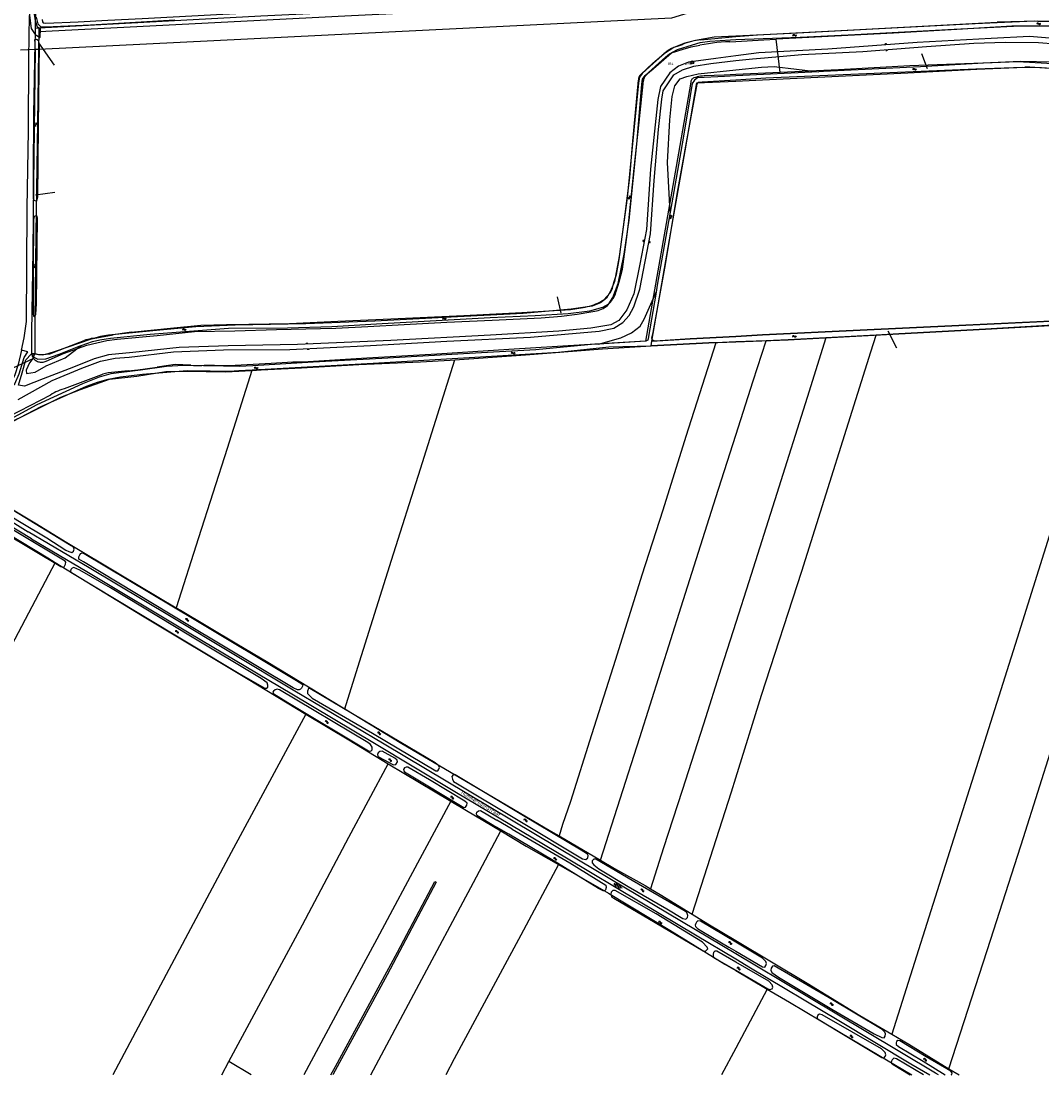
# Model space of a CAD drawing. Header units: metres. Extents: x 51973 to 58000, y 375000 to 380663.
# Tile 10 of 56: x 55506 to 56212, y 375000 to 375728. Entities that reach past the tile are written whole.
import ezdxf
from ezdxf.enums import TextEntityAlignment as Align

# ---------------------------------------------------------------- set-up
doc = ezdxf.new("R2010")
doc.units = ezdxf.units.M
doc.header["$LTSCALE"] = 0.1
doc.layers.get('0').update_dxf_attribs({"linetype": 'CONTINUOUS'})
doc.layers.add('B-WA-OG-TOPOGRAFIE-G', color=253, linetype='CONTINUOUS')
doc.styles.add('ISOCP', font='ISOCP.shx', dxfattribs={"height": 1.8})

# ---------------------------------------------------------------- blocks, each defined once
blk = doc.blocks.new('M01')
at = {"color": 0}
for radius in [1.05, 0.625]:
    blk.add_circle((0, 0), radius, dxfattribs=at)
blk = doc.blocks.new('BIJPIJL')
at = {"color": 0}
blk.add_line((0, 0), (1, 0), dxfattribs=at)
blk = doc.blocks.new('S016')
at = {"color": 0, "linetype": 'Continuous'}
for points in [[(0.01, -0.38), (2.65, 1.15)], [(2.65, -1.15), (0.01, 0.38)], [(5.07, -1.15), (1.09, 1.15)], [(1.09, -1.15), (5.07, 1.15)], [(6.16, -0.38), (3.51, 1.15)], [(3.51, -1.15), (6.16, 0.37)]]:
    blk.add_lwpolyline(points, dxfattribs=at)
blk = doc.blocks.new('S05')
at = {"color": 0}
for p, q in [((0.08, 0.3), (0.38, 0.59)), ((0.11, -0.19), (0.41, 0.09)), ((0.38, 0.59), (0.68, 0.71)), ((0.41, 0.09), (0.71, 0.21)), ((0.68, 0.71), (1.01, 0.62)), ((0.71, 0.21), (1.02, 0.12)), ((1.01, 0.62), (1.33, 0.37)), ((1.02, 0.12), (1.36, -0.12)), ((1.33, 0.37), (1.66, 0.13)), ((1.66, 0.13), (1.97, 0.04)), ((1.97, 0.04), (2.28, 0.16)), ((2.28, 0.16), (2.58, 0.44)), ((1.36, -0.12), (1.68, -0.37)), ((1.68, -0.37), (2, -0.46)), ((2, -0.46), (2.31, -0.33)), ((2.31, -0.33), (2.61, -0.05))]:
    blk.add_line(p, q, dxfattribs=at)
blk = doc.blocks.new('S04')
at = {"color": 0}
for p, q in [((0, 0.5), (0.5, 0.5)), ((0, 0.25), (1, 0.25)), ((0, 0), (0.5, 0)), ((0, -0.25), (1, -0.25)), ((0, -0.5), (0.5, -0.5))]:
    blk.add_line(p, q, dxfattribs=at)

msp = doc.modelspace()

# ---------------------------------------------------------------- linework, layer by layer
at = {"layer": 'B-WA-OG-TOPOGRAFIE-G'}
for points in [[(55511.811, 375802.742), (55512.321, 375796.969), (55512.418, 375795.87), (55512.178, 375766.054), (55511.697, 375732.37), (55512.979, 375723.459), (55515.732, 375719.23), (55519.156, 375717.198), (55519.264, 375723.282), (55517.306, 375724.283), (55515.824, 375728.652), (55515.146, 375733.343), (55514.99, 375771.81), (55514.879, 375801.056), (55514.34, 375804.713), (55513.5, 375807.273)], [(55518.362, 375721.331), (55729.684, 375732.032), (55842.789, 375737.682), (55942.731, 375742.484), (55950.361, 375743.014), (55957.929, 375744.332), (55965.327, 375746.299), (56000, 375757.034)], [(55518.4, 375723.8), (55671.65, 375732.04), (55763.46, 375736.52), (55933.24, 375745.02), (55946.6, 375746.1), (55956.77, 375747.93), (55966.2, 375750.36), (55982.13, 375754.92), (56000, 375760.406)], [(56000, 375744.344), (55955.6, 375730.6), (55518.17, 375708.93)], [(55515.83, 375723.66), (55516, 375736.8)], [(55520.359, 375729.553), (55520.656, 375728.03), (55521.171, 375727.194), (55523.081, 375727.103), (55545.361, 375727.974), (55565.785, 375729.105), (55589.639, 375730.283), (55645.354, 375733.192), (55681.69, 375735.196), (55738.531, 375737.893), (55749.261, 375738.245), (55751.328, 375739.225), (55751.216, 375740.981)], [(55506.276, 375500.923), (55508.129, 375509.52), (55509.581, 375520.912), (55509.858, 375558.785), (55510.211, 375599.181), (55510.944, 375652.755), (55511.343, 375702.95), (55511.697, 375732.37)], [(55516.206, 375731.267), (55517.426, 375726.593), (55519.608, 375724.456), (55522.751, 375724.515), (55553.927, 375725.982), (55612.282, 375729.464)], [(56235.623, 375724.953), (56239.498, 375725.036), (56241.743, 375725.643), (56241.485, 375727.098), (56238.947, 375727.666), (56206.383, 375728.446), (56165.621, 375726.608), (56107.826, 375723.635), (56038.3, 375720.007), (56000, 375718.082)], [(56000, 375717.787), (56014.96, 375718.911), (56076.978, 375722.18), (56128.898, 375724.876), (56180.808, 375727.81)], [(56208.77, 375728.355), (56199.448, 375728.248), (56190.127, 375728.067), (56180.808, 375727.81)], [(56208.77, 375728.355), (56248.609, 375728.284)], [(55515.63, 375708.8), (55515.83, 375723.66)], [(55515.83, 375723.66), (55518.4, 375723.8)], [(55518.17, 375708.93), (55518.362, 375721.331)], [(55518.362, 375721.331), (55518.4, 375723.8)], [(56000, 375715.644), (56018.849, 375716.43), (56044.594, 375717.386), (56082.399, 375719.154), (56150.905, 375722.854), (56196.706, 375725.2), (56235.623, 375724.953)], [(56179.658, 375724.305), (56152.815, 375722.738), (56108.992, 375720.05), (56068.594, 375717.992), (56027.978, 375715.966)], [(56198.442, 375725.032), (56194.682, 375725.003), (56190.922, 375724.915), (56187.164, 375724.77), (56183.409, 375724.567), (56179.658, 375724.305)], [(56248.924, 375724.993), (56229.532, 375724.884), (56198.442, 375725.032)], [(55515.54, 375713.164), (55515.503, 375715.435), (55516.632, 375716.081), (55517.775, 375715.225), (55518.348, 375712.631), (55517.601, 375656.049), (55517.288, 375606.824), (55516.511, 375604.08), (55515.691, 375604.125), (55514.912, 375604.565), (55514.502, 375605.667), (55514.578, 375622.9), (55514.756, 375664.152), (55515.54, 375713.164)], [(56000, 375718.082), (55985.09, 375717.332), (55972.128, 375715.129), (55964.698, 375713.19), (55957.297, 375710.204), (55950.74, 375706.163), (55943.123, 375699.443), (55935.254, 375692.215), (55933.548, 375689.642), (55932.824, 375685.899), (55924.884, 375606.34), (55919.488, 375565.685), (55916.139, 375548.557), (55913.412, 375541.859), (55910.648, 375536.892), (55906.511, 375533.753), (55900.65, 375531.403), (55886.286, 375529.275), (55852.946, 375526.433), (55798.692, 375523.66), (55750.438, 375521.122), (55702.804, 375519.178), (55653.972, 375518.222), (55626.755, 375517.121), (55596.908, 375514.302), (55566.396, 375511.318), (55560.786, 375510.384)], [(55954.186, 375705.813), (55959.641, 375708.737), (55970.058, 375712.147), (55975.509, 375713.761), (55982.058, 375714.584), (55996.271, 375715.488), (56000, 375715.644)], [(55975.81, 375715.599), (55974.174, 375715.398), (55972.547, 375715.135), (55970.931, 375714.81), (55969.329, 375714.425), (55967.742, 375713.98), (55966.174, 375713.474), (55964.625, 375712.91), (55963.099, 375712.288)], [(55995.999, 375714.246), (55992.999, 375714.119), (55990.002, 375713.915), (55987.012, 375713.635), (55984.03, 375713.28), (55981.058, 375712.848), (55978.098, 375712.341), (55975.152, 375711.759)], [(55975.81, 375715.599), (55995.139, 375717.422), (56000, 375717.787)], [(55995.999, 375714.246), (56000, 375714.467)], [(56291.17, 375713.268), (56236.084, 375714.955), (56203.086, 375717.88), (56176.684, 375716.504), (56125.432, 375713.715), (56063.739, 375709.154), (56016.068, 375706.476), (56000, 375704.445)], [(56000, 375714.467), (56019.401, 375715.538), (56027.978, 375715.966)], [(56000, 375701.138), (56011.491, 375702.442), (56019.917, 375703.079), (56045.749, 375705.402), (56087.893, 375707.533), (56131.883, 375711.011), (56164.567, 375713.193), (56186.262, 375713.902), (56209.298, 375713.679)], [(56030.674, 375692.945), (56027.978, 375715.966)], [(56209.298, 375713.679), (56244.498, 375710.985), (56291.231, 375709.61)], [(55515.63, 375708.8), (55505.473, 375708.353)], [(55513.294, 375498.413), (55513.297, 375513.53), (55514.191, 375569.656), (55514.676, 375616.475), (55515.927, 375708.815)], [(55520.737, 375497.517), (55516.989, 375498.029), (55515.514, 375498.368), (55514.442, 375497.175), (55514.798, 375496.055), (55517.438, 375494.869), (55523.085, 375495.057), (55532.143, 375498.347), (55545.992, 375503.714), (55547.398, 375504.205), (55555.27, 375506.952), (55560.268, 375508.125), (55567.63, 375509.243), (55595.067, 375512.08), (55649.391, 375516.308), (55689.986, 375516.405), (55720.684, 375517.25), (55755.586, 375519.423), (55784.465, 375520.972), (55830.265, 375523.604), (55861.258, 375524.912), (55884.097, 375526.288), (55898.999, 375528.194), (55908.206, 375530.663), (55912.364, 375533.072), (55914.96, 375537.438), (55918.637, 375547.175), (55922.815, 375567.289), (55926.23, 375590.835), (55931.604, 375643.351), (55934.988, 375684.855), (55935.509, 375688.278), (55937.347, 375690.963), (55951.484, 375703.607), (55954.186, 375705.813)], [(55515.52, 375498.745), (55515.657, 375521.853), (55516.275, 375581.419), (55517.158, 375643.022), (55517.859, 375690.328), (55518.17, 375708.93)], [(55515.927, 375708.815), (55515.63, 375708.8)], [(55518.17, 375708.93), (55515.927, 375708.815)], [(55934.27, 375691.58), (55942.605, 375699.457), (55950.297, 375705.757)], [(55938.101, 375691.157), (55941.298, 375694.159), (55955.623, 375706.473), (55963.608, 375708.977), (55969.242, 375710.778), (55975.152, 375711.759)], [(55958.988, 375711.031), (55957.799, 375710.561), (55956.634, 375710.034), (55955.496, 375709.452), (55954.387, 375708.815), (55953.31, 375708.126), (55952.268, 375707.385), (55951.263, 375706.595), (55950.297, 375705.757)], [(55958.988, 375711.031), (55963.099, 375712.288)], [(56000, 375704.445), (55986.273, 375702.71), (55967.413, 375699.991), (55960.463, 375697.231), (55954.309, 375692.817), (55947.992, 375683.337), (55946.035, 375674.174), (55941.11, 375626.184), (55938.204, 375584.343), (55933.592, 375560.481), (55929.466, 375539.923), (55924.606, 375528.842), (55919.269, 375521.555), (55913.577, 375518.54), (55899.695, 375516.114), (55877.713, 375514.119), (55830.413, 375511.425), (55761.525, 375507.764), (55697.038, 375504.813), (55649.061, 375503.953), (55615.182, 375502.876), (55583.046, 375499.341), (55566.277, 375497.877), (55556.483, 375495.102), (55542.06, 375489.248), (55521.11, 375481.167), (55508.348, 375476.02), (55504.101, 375476.794), (55506.612, 375485.36)], [(55963.28, 375694.801), (55970.971, 375697.243), (55982.872, 375699.194), (56000, 375701.138)], [(56280.243, 375695.351), (56256.101, 375696.195), (56231.211, 375698.318), (56195.099, 375700.33), (56171.269, 375699.387), (56127.713, 375696.876), (56060.656, 375693.577), (56057.441, 375693.422), (56000, 375690.656)], [(56218.99, 375700.117), (56197.176, 375700.564), (56170.91, 375699.381), (56120.264, 375697.457), (56071.077, 375694.884), (56030.674, 375692.945)], [(55503.807, 375466.912), (55527.4, 375480.033), (55547.79, 375488.496), (55560.874, 375493.486), (55570.969, 375495.424), (55580.691, 375496.27), (55611.295, 375499.91), (55645.852, 375501.276), (55691.762, 375501.551), (55747.385, 375504.257), (55800.279, 375507.326), (55858.115, 375509.89), (55905.668, 375514.118), (55915.64, 375516.253), (55921.888, 375520.094), (55926.4, 375524.885), (55929.537, 375531.015), (55933.747, 375543.148), (55940.993, 375581.449), (55943.702, 375618.29), (55946.683, 375653.551), (55948.939, 375674.441), (55949.833, 375680.245), (55952.5, 375684.471), (55957.153, 375691.286), (55963.28, 375694.801)], [(56000, 375690.656), (55992.183, 375690.28), (55973.56, 375689.286), (55971.502, 375687.735), (55969.96, 375685.286), (55968.486, 375676.87), (55963.692, 375647.613), (55956.487, 375606.781), (55954.649, 375596.386), (55945.735, 375545.969), (55944.923, 375541.143), (55939.511, 375508.971), (55939.23, 375507.972), (55937.921, 375507.307), (55905.097, 375505.255), (55902.571, 375505.097), (55861.789, 375501.136), (55815.996, 375498.74), (55755.215, 375495.295), (55707.848, 375492.63), (55666.21, 375490.233), (55656.672, 375489.691), (55645.785, 375489.957), (55618.123, 375490.476), (55606.426, 375489.787), (55588.468, 375487.106), (55567.876, 375484.569), (55559.789, 375482.234)], [(55934.27, 375691.58), (55933.834, 375691.138), (55933.458, 375690.644), (55933.149, 375690.106), (55932.912, 375689.532), (55932.749, 375688.933), (55932.665, 375688.318), (55932.661, 375687.697)], [(55938.101, 375691.157), (55937.659, 375690.739), (55937.264, 375690.277), (55936.92, 375689.775), (55936.631, 375689.24), (55936.401, 375688.678), (55936.231, 375688.094), (55936.124, 375687.495)], [(55954.649, 375596.386), (55952.915, 375630.706), (55954.458, 375660.204), (55956.144, 375676.438), (55957.872, 375683.805), (55961.644, 375688.672), (55966.182, 375690.115), (55973.983, 375692.006), (56000, 375694.782)], [(55978.142, 375690.579), (55976.917, 375690.503), (55975.698, 375690.363), (55974.487, 375690.161), (55973.289, 375689.896), (55972.106, 375689.57), (55970.941, 375689.183)], [(56000, 375691.564), (55991.929, 375691.2), (55978.142, 375690.579)], [(56000, 375694.782), (56017.913, 375696.694), (56026.534, 375697.119), (56057.441, 375693.422)], [(56000, 375686.99), (56018.4, 375687.867), (56118.936, 375692.634), (56166.578, 375695.137), (56199.975, 375696.641)], [(56000, 375687.967), (56020.787, 375689.327), (56100.968, 375692.608), (56165.897, 375695.455), (56198.399, 375696.636), (56211.359, 375696.492), (56245.7, 375694.001), (56248.748, 375693.48), (56249.823, 375690.716), (56250.201, 375683.618), (56249.592, 375647.596), (56248.46, 375579.504), (56247.701, 375541.272), (56248.727, 375540.232), (56249.761, 375540.467), (56250.703, 375543.103), (56251.733, 375549.269), (56252.761, 375584.271), (56254.477, 375644.257), (56256.234, 375686.715), (56256.53, 375690.073), (56258.289, 375692.079), (56261.749, 375692.412), (56280.333, 375691.724)], [(56030.674, 375692.945), (56000, 375691.564)], [(56220.406, 375695.18), (56217.017, 375695.616), (56213.62, 375695.975), (56210.215, 375696.257), (56206.805, 375696.462), (56203.391, 375696.59), (56199.975, 375696.641)], [(55968.927, 375686.353), (55960.447, 375637.268), (55951.179, 375584.576), (55943.028, 375538.721), (55937.554, 375507.276), (55895.509, 375504.787), (55843.021, 375501.47), (55793.267, 375498.276), (55744.928, 375495.385), (55700.748, 375492.68), (55693.725, 375492.602), (55678.756, 375491.809), (55653.814, 375490.328), (55646.677, 375490.126), (55632.723, 375490.569)], [(55908.74, 375535.867), (55913.396, 375540.84), (55914.687, 375543.875), (55915.696, 375547.85), (55917.473, 375553.288), (55919.384, 375563.615), (55923.431, 375594.996), (55926.68, 375620.386), (55928.513, 375642.856), (55932.661, 375687.697)], [(55917.415, 375541.497), (55919.375, 375548.134), (55921.589, 375557.046), (55922.706, 375563.884), (55924.746, 375579.218), (55926.025, 375590.349), (55929.731, 375626.597), (55933.157, 375658.545), (55936.124, 375687.495)], [(55942.005, 375507.16), (55947.242, 375537.72), (55956.682, 375591.849), (55965.017, 375638.903), (55973.124, 375685.709), (56000, 375686.99)], [(55968.458, 375508.813), (55944.282, 375507.302), (55942.524, 375507.859), (55942.058, 375509.249), (55942.904, 375513.211), (55950.972, 375557.598), (55960.245, 375612.782), (55968.777, 375659.845), (55973.253, 375684.864), (55974.064, 375686.291), (55976.802, 375686.449), (56000, 375687.967)], [(55970.941, 375689.183), (55970.492, 375688.926), (55970.084, 375688.607), (55969.727, 375688.233), (55969.426, 375687.812), (55969.19, 375687.351), (55969.023, 375686.862), (55968.927, 375686.353)], [(55514.305, 375554.557), (55514.199, 375526.233), (55514.413, 375524.423), (55515.041, 375524.309), (55515.683, 375524.71), (55516.057, 375525.616), (55516.449, 375533.227), (55517.145, 375592.194), (55516.823, 375593.79), (55516.092, 375593.811), (55514.944, 375593.363), (55514.522, 375591.241), (55514.305, 375554.557)], [(55905.097, 375505.255), (55920.572, 375509.443), (55927.972, 375513.009), (55933.828, 375517.623), (55936.615, 375522.539), (55939.456, 375528.675), (55944.923, 375541.143)], [(55914.24, 375535.4), (55914.853, 375536.177), (55915.416, 375536.991), (55915.927, 375537.839), (55916.384, 375538.717), (55916.785, 375539.621), (55917.129, 375540.549), (55917.415, 375541.497)], [(55582.02, 375513.41), (55611.537, 375516.407), (55630.153, 375518.198), (55647.878, 375518.639), (55663.345, 375518.979), (55691.425, 375519.529), (55724.941, 375521.039), (55761.433, 375522.563), (55812.052, 375525.081), (55852.212, 375527.129), (55885.706, 375529.113), (55894.452, 375530.579)], [(55894.452, 375530.579), (55895.972, 375530.806), (55897.48, 375531.103), (55898.972, 375531.468), (55900.447, 375531.902), (55901.9, 375532.402), (55903.329, 375532.968), (55904.73, 375533.599), (55906.101, 375534.294), (55907.438, 375535.05), (55908.74, 375535.867)], [(55901.242, 375527.669), (55902.455, 375527.889), (55903.656, 375528.171), (55904.84, 375528.515), (55906.004, 375528.921), (55907.146, 375529.386), (55908.262, 375529.91), (55909.349, 375530.492), (55910.405, 375531.129), (55911.426, 375531.82)], [(55911.426, 375531.82), (55914.24, 375535.4)], [(55521.15, 375492.807), (55523.267, 375493.379), (55535.173, 375498.678), (55551.341, 375504.527), (55565.128, 375507.767), (55572.356, 375508.569), (55599.864, 375511.237), (55625.827, 375513.836), (55653.67, 375514.375), (55682.447, 375515.314), (55712.905, 375515.972), (55723.613, 375516.216), (55745.708, 375517.449), (55770.774, 375518.816), (55800.243, 375520.263), (55831.5, 375521.671), (55850.986, 375522.667), (55865.48, 375523.439), (55879.483, 375524.546), (55890.374, 375525.99), (55901.242, 375527.669)], [(56000, 375510.544), (56018.563, 375511.562), (56086.038, 375514.848), (56154.316, 375517.939), (56246.907, 375522.435)], [(56225.458, 375518.579), (56232.179, 375519.174), (56233.736, 375519.742), (56234.086, 375520.614), (56233.947, 375521.806), (56232.867, 375522.047), (56212.888, 375520.883), (56154.316, 375517.939), (56086.038, 375514.848), (56018.563, 375511.562), (56000, 375510.544)], [(56000, 375506.698), (56036.208, 375508.072), (56112.745, 375512.217), (56172.763, 375515.43), (56225.458, 375518.579)], [(56246.815, 375519.855), (56172.763, 375515.43), (56112.745, 375512.217), (56097.155, 375511.373)], [(55560.786, 375510.384), (55553.564, 375508.423), (55530.038, 375500.268), (55524.281, 375498.432), (55520.737, 375497.517)], [(55555.657, 375509.127), (55554.406, 375508.953), (55553.165, 375508.719), (55551.937, 375508.424), (55550.725, 375508.071), (55549.531, 375507.66)], [(55555.657, 375509.127), (55569.6, 375511.541)], [(55582.02, 375513.41), (55578.904, 375513.016), (55575.795, 375512.573), (55572.694, 375512.081), (55569.6, 375511.541)], [(55942.005, 375507.16), (55968.458, 375508.813), (56000, 375510.544)], [(56000, 375510.544), (55968.458, 375508.813)], [(56000, 375205.372), (56017.879, 375262.494), (56045.636, 375348.269), (56093.484, 375499.963), (56097.155, 375511.373)], [(56062.377, 375509.489), (56049.484, 375468.301), (56028.452, 375401.999), (56008.945, 375340.859), (56000, 375312.684)], [(56062.377, 375509.489), (56036.208, 375508.072), (56020.957, 375507.493)], [(56097.155, 375511.373), (56062.377, 375509.489)], [(55486.245, 375444.466), (55519.793, 375462.113), (55551.051, 375476.104), (55558.824, 375478.924), (55566.122, 375480.974), (55574.6, 375482.496), (55589.805, 375484.409), (55620.774, 375486.968), (55636.513, 375486.76), (55649.975, 375486.497), (55656.521, 375486.841), (55674.627, 375487.882), (55749.319, 375491.902), (55815.792, 375495.892), (55877.386, 375499.694), (55912.303, 375503.201), (55941.423, 375504.064), (55981.404, 375505.993), (56000, 375506.698)], [(55514.798, 375496.055), (55511.667, 375492.148), (55509.504, 375487.245), (55509.615, 375484.889), (55515.537, 375485.837), (55523.221, 375490.219), (55536.359, 375495.691), (55547.398, 375504.205)], [(55521.03, 375498.041), (55525.773, 375498.493), (55537.474, 375503.068), (55549.531, 375507.66)], [(55805.891, 375494.401), (55854.62, 375497.825), (55907.789, 375501.887), (55941.474, 375504.066)], [(55986.178, 375506.174), (55965.486, 375441.289), (55949.507, 375390.366), (55935.149, 375345.442), (55916.753, 375287.19), (55900.208, 375235.18), (55885.764, 375189.062), (55880.252, 375173.075), (55877.884, 375165.203)], [(55941.474, 375504.066), (55942.005, 375507.16)], [(55986.178, 375506.174), (55981.404, 375505.993), (55941.474, 375504.066)], [(56000, 375506.698), (55986.178, 375506.174)], [(56000, 375442.145), (56012.036, 375479.807), (56020.957, 375507.493)], [(56020.957, 375507.493), (56000, 375506.698)], [(55492.184, 375472.834), (55496.487, 375473.548), (55501.57, 375477.629), (55504.587, 375484.722), (55508.091, 375495.845), (55510.59, 375499.78), (55506.276, 375500.923), (55503.9, 375491.172), (55501.626, 375483.981), (55500.487, 375481.518), (55499.167, 375480.826), (55498.599, 375480.933), (55496.671, 375481.298)], [(55514.567, 375495.283), (55500.2, 375488.644)], [(55506.612, 375485.36), (55509.062, 375494.29), (55512.811, 375498.25), (55515.514, 375498.368)], [(55515.52, 375498.745), (55513.294, 375498.413)], [(55513.294, 375497.931), (55513.294, 375498.413)], [(55513.294, 375497.931), (55513.454, 375497.361), (55513.663, 375496.807), (55513.92, 375496.273), (55514.222, 375495.764), (55514.567, 375495.283)], [(55514.567, 375495.283), (55515.008, 375494.776), (55515.497, 375494.315), (55516.029, 375493.905), (55516.599, 375493.549), (55517.201, 375493.252), (55517.83, 375493.015), (55518.479, 375492.842), (55519.142, 375492.734), (55519.813, 375492.692), (55520.484, 375492.716), (55521.15, 375492.807)], [(55515.52, 375498.745), (55516.268, 375498.449), (55517.038, 375498.215), (55517.825, 375498.047), (55518.623, 375497.945), (55519.427, 375497.91), (55520.231, 375497.942), (55521.03, 375498.041)], [(55665.494, 375486.982), (55671.814, 375487.328), (55699.852, 375488.829), (55739.407, 375491.087), (55782.074, 375493.009), (55802.624, 375494.173), (55805.891, 375494.401)], [(55729.739, 375253.006), (55738.615, 375281.844), (55762.054, 375355.832), (55782.101, 375419.011), (55805.891, 375494.401)], [(55466.755, 375432.485), (55469.053, 375433.899), (55485.037, 375443.787), (55498.169, 375450.928), (55509.81, 375456.811), (55533.33, 375468.587), (55546.911, 375473.724), (55567.06, 375481.062), (55586.027, 375482.988), (55606.01, 375486.15), (55624.339, 375486.381), (55633.874, 375486.215), (55647.461, 375485.993), (55665.494, 375486.982)], [(55579.906, 375486.642), (55566.152, 375485.308)], [(55579.906, 375486.642), (55586.625, 375487.421), (55593.335, 375488.279), (55600.034, 375489.215)], [(55623.312, 375490.621), (55612.454, 375491.085), (55600.034, 375489.215)], [(55665.494, 375486.982), (55648.422, 375432.953), (55628.574, 375371.209), (55613.225, 375322.932)], [(55623.312, 375490.621), (55625.191, 375490.485), (55627.074, 375490.412), (55628.959, 375490.402), (55630.842, 375490.454), (55632.723, 375490.569)], [(55559.789, 375482.234), (55548.306, 375477.803), (55516.828, 375463.251), (55466.496, 375436.11), (55463.512, 375432.033), (55462.369, 375427.268), (55462.77, 375420.906), (55464.534, 375414.656), (55468.032, 375408.357), (55473.296, 375403.009), (55488.476, 375392.509), (55504.857, 375382.632), (55523.706, 375371.23), (55536.926, 375362.758), (55538.958, 375361.862)], [(55561.447, 375484.024), (55535.571, 375474.285)], [(55566.152, 375485.308), (55565.181, 375485.176), (55564.221, 375484.98), (55563.276, 375484.723), (55562.35, 375484.403), (55561.447, 375484.024)], [(55535.571, 375474.285), (55534.152, 375473.827), (55532.753, 375473.313), (55531.375, 375472.743), (55530.021, 375472.119), (55528.693, 375471.441), (55527.393, 375470.711), (55526.123, 375469.93)], [(55526.123, 375469.93), (55497.742, 375455.077), (55467.092, 375437.74)], [(56248.101, 375469.201), (56245.886, 375462.939), (56220.434, 375384.253), (56194.603, 375301.983), (56166.24, 375212.262), (56149.144, 375158.69), (56107.811, 375028.115)], [(55906.462, 375148.371), (55933.583, 375233.331), (55962.171, 375323.534), (55986.278, 375399.207), (56000, 375442.145)], [(55433.019, 375412.219), (55437.332, 375409.698), (55469.397, 375390.545), (55524.459, 375357.356), (55529.504, 375354.265)], [(55460.661, 375411.895), (55463.893, 375407.174), (55468.071, 375402.856), (55473.777, 375398.44), (55510.816, 375375.48)], [(55472.568, 375409.446), (55474.041, 375407.818), (55481.333, 375402.296), (55487.866, 375398.421), (55495.859, 375393.394), (55515.465, 375381.531), (55537.617, 375367.949), (55574.768, 375345.597), (55613.225, 375322.932)], [(56147.422, 375004.29), (56176.274, 375093.791), (56198.863, 375164.065), (56228.652, 375258.23), (56258.212, 375352.032), (56277.047, 375410.211)], [(55538.958, 375361.862), (55540.999, 375361.074), (55542.243, 375362.035), (55542.549, 375363.402), (55542.201, 375364.885), (55539.405, 375366.511), (55480.325, 375402.488)], [(55480.345, 375388.553), (55476.24, 375390.726), (55475.11, 375390.753), (55474.442, 375389.539), (55474.073, 375388.136), (55474.503, 375387.016), (55475.324, 375386.014), (55533.379, 375351.528), (55535.04, 375350.888), (55535.757, 375351.164), (55536.545, 375353.068), (55536.933, 375354.382), (55536.399, 375355.2), (55503.686, 375374.768), (55480.345, 375388.553)], [(55513.156, 375370.599), (55487.761, 375385.748)], [(56000, 375083.73), (55962.502, 375106.051), (55892.39, 375147.874), (55814.086, 375194.555), (55756.976, 375228.556), (55693.942, 375266.083), (55609.603, 375316.672), (55553, 375350.505), (55510.816, 375375.48)], [(55513.156, 375370.599), (55551.396, 375347.892), (55622.151, 375305.675), (55693.054, 375263.412), (55750.263, 375229.238), (55805.857, 375195.978), (55883.082, 375150.108), (55934.012, 375119.641), (55972.215, 375096.771), (56000, 375080.214)], [(55696.251, 375272.747), (55700.584, 375269.995), (55700.505, 375268.657), (55699.877, 375267.371), (55698.983, 375266.77), (55698.041, 375266.217), (55696.932, 375266.284), (55694.039, 375267.679), (55621.21, 375311.225), (55549.083, 375354.695), (55545.815, 375356.623), (55545.791, 375358.123), (55546.443, 375359.504), (55547.089, 375360.365), (55548.072, 375360.879), (55549.419, 375360.344), (55625.63, 375315.009), (55696.251, 375272.747)], [(55529.504, 375354.265), (55485.301, 375270.682), (55464.919, 375232.743), (55424.397, 375156.751), (55381.645, 375076.982)], [(55529.504, 375354.265), (55589.826, 375317.297), (55662.79, 375273.629), (55702.702, 375249.488)], [(55546.438, 375348.841), (55542.379, 375350.669), (55541.284, 375350.305), (55540.374, 375349.454), (55540.089, 375348.315), (55540.366, 375347.607), (55541.516, 375346.739), (55587.236, 375319.309), (55657.765, 375276.914), (55674.31, 375267.408), (55675.477, 375267.353), (55676.422, 375268.151), (55676.463, 375269.528), (55675.917, 375271.007), (55671.972, 375274.137), (55623.092, 375303.217), (55567.681, 375336.684), (55546.438, 375348.841)], [(55613.225, 375322.932), (55616.14, 375321.214), (55655.098, 375298.077), (55676.51, 375285.428), (55719.722, 375259.069), (55729.739, 375253.006)], [(56000, 375312.684), (55989.993, 375281.163), (55977.609, 375242.365), (55963.036, 375196.601), (55950.08, 375156.954), (55941.164, 375128.631)], [(55690.314, 375257.494), (55746.056, 375224.084), (55747.796, 375223.737), (55748.539, 375224.779), (55748.697, 375226.507), (55747.507, 375228.516), (55745.624, 375229.728), (55684.574, 375266.145), (55682.902, 375266.622), (55681.528, 375266.178), (55680.508, 375265.266), (55680.052, 375264.602), (55680.155, 375263.856), (55680.666, 375263.362), (55690.314, 375257.494)], [(55748.891, 375236.249), (55792.528, 375210.273), (55794.123, 375210.243), (55794.819, 375211.35), (55795.065, 375212.58), (55794.739, 375213.626), (55792.221, 375215.834), (55749.864, 375240.877), (55705.628, 375267.234), (55704.562, 375267.111), (55703.856, 375265.275), (55703.99, 375263.676), (55704.98, 375262.465), (55707.197, 375260.543), (55748.891, 375236.249)], [(55702.702, 375249.488), (55651.202, 375153.748), (55598.684, 375055.165), (55569.277, 375000)], [(55702.702, 375249.488), (55732.378, 375231.538), (55759.706, 375215.162)], [(55729.739, 375253.006), (55769.1, 375229.183), (55824.383, 375196.596), (55872.163, 375168.572), (55877.884, 375165.203)], [(55765.958, 375217.585), (55764.371, 375218.969), (55755.642, 375223.706), (55753.927, 375223.531), (55752.842, 375222.594), (55752.264, 375221.42), (55752.462, 375220.333), (55753.411, 375219.56), (55756.989, 375217.837), (55762.914, 375214.507), (55763.309, 375214.285)], [(55763.309, 375214.285), (55765.054, 375214.504), (55766.098, 375216.423), (55765.958, 375217.585)], [(55649.606, 375009.318), (55700.419, 375103.73), (55732.555, 375164.373), (55759.706, 375215.162)], [(55759.706, 375215.162), (55803.03, 375189.199)], [(55770.885, 375212.286), (55770.394, 375211.204), (55770.467, 375210.306), (55771.08, 375209.465)], [(55811.946, 375184.873), (55813.172, 375185.19), (55814.111, 375186.55), (55814.376, 375187.902), (55812.786, 375189.288), (55788.222, 375203.946), (55773.395, 375212.649), (55772.157, 375212.803), (55770.885, 375212.286)], [(55771.08, 375209.465), (55811.946, 375184.873)], [(55849.601, 375175.994), (55894.039, 375149.305), (55896.335, 375148.836), (55897.648, 375150.014), (55898.043, 375151.601), (55897.435, 375152.632), (55893.168, 375155.46), (55853.275, 375179.045), (55806.117, 375207.334), (55804.527, 375207.427), (55803.776, 375206.214), (55804.121, 375204.373), (55804.945, 375202.86), (55807.599, 375201.171), (55849.601, 375175.994)], [(55969.872, 375111.163), (55996.979, 375195.72), (56000, 375205.372)], [(55803.03, 375189.199), (55774.963, 375136.921), (55760.809, 375110.581), (55751.746, 375093.904), (55731.701, 375056.688), (55711.551, 375018.992), (55701.374, 375000)], [(55803.03, 375189.199), (55813.814, 375182.737), (55837.547, 375168.683)], [(55820.924, 375179.47), (55820.7, 375180.671), (55821.024, 375181.743), (55822.026, 375182.598), (55823.596, 375182.841), (55834.747, 375176.117)], [(55820.924, 375179.47), (55834.576, 375171.255)], [(55845.375, 375169.913), (55834.747, 375176.117)], [(55747.719, 375000), (55779.236, 375059.265), (55818.75, 375132.967), (55837.547, 375168.683)], [(55843.186, 375166.422), (55834.576, 375171.255)], [(55837.547, 375168.683), (55855.19, 375158.235), (55877.376, 375145.455)], [(55845.375, 375169.913), (55885.229, 375146.499), (55910.114, 375131.069), (55910.355, 375129.506), (55909.946, 375128.059), (55909.269, 375127.218), (55908.22, 375127.171), (55905.067, 375128.955), (55873.655, 375148.181), (55843.186, 375166.422)], [(55877.884, 375165.203), (55906.462, 375148.371)], [(55877.376, 375145.455), (55851.407, 375096.561), (55805.431, 375011.135), (55799.503, 375000)], [(55877.376, 375145.455), (55911.904, 375125.567), (55954.498, 375100.025), (55992.51, 375076.624), (56000, 375072.208)], [(55952.399, 375114.899), (55963.451, 375108.175), (55965.43, 375107.737), (55966.574, 375108.908), (55966.879, 375110.288), (55966.186, 375112.185), (55964.009, 375113.77), (55928.472, 375134.363), (55903.225, 375149.245), (55901.917, 375149.249), (55900.756, 375147.904), (55900.769, 375146.659), (55901.86, 375145.229), (55905.408, 375142.389), (55925.68, 375130.352), (55952.399, 375114.899)], [(55906.462, 375148.371), (55916.075, 375142.709), (55937.346, 375130.89), (55941.164, 375128.631)], [(55720.131, 375000), (55723.257, 375005.724), (55766.102, 375084.765), (55791.926, 375133.787), (55792.965, 375133.155), (55759.05, 375069.125), (55721.743, 375000.496), (55721.473, 375000)], [(55944.17, 375105.48), (55977.375, 375085.735), (55979.114, 375085.521), (55980.634, 375087.073), (55980.327, 375088.41), (55976.913, 375091.736), (55945.048, 375111.268), (55916.525, 375127.58), (55914.928, 375127.509), (55913.806, 375126.234), (55913.64, 375125.039), (55914.4, 375122.988), (55915.633, 375122.277), (55944.17, 375105.48)], [(55941.164, 375128.631), (55947.75, 375124.736), (55969.872, 375111.163)], [(55969.872, 375111.163), (55980.676, 375104.534), (56000, 375092.94)], [(56000, 375091.713), (55975.578, 375106.249), (55973.842, 375106.551), (55972.796, 375105.602), (55972.292, 375104.66), (55971.978, 375103.489), (55972.134, 375102.519), (55973.562, 375101.244), (55976.523, 375099.416), (55995.256, 375088.249)], [(55995.256, 375088.249), (56000, 375085.495)], [(56000, 375092.94), (56049.287, 375063.37), (56085.721, 375041.118), (56107.811, 375028.115)], [(56000, 375085.495), (56018.585, 375074.705), (56020.086, 375074.585), (56020.865, 375075.651), (56021.257, 375077.104), (56020.902, 375078.393), (56018.472, 375080.718), (56000, 375091.713)], [(56000, 375077.926), (55986.805, 375085.487), (55985.503, 375085.496), (55984.669, 375084.662), (55984.408, 375083.433), (55984.497, 375082.046), (55984.82, 375081.216), (55987.25, 375079.836), (56000, 375072.448)], [(56140.175, 375000), (56138.163, 375001.202), (56089.864, 375030.089), (56030.877, 375065.35), (56000, 375083.73)], [(56000, 375080.214), (56010.204, 375074.134), (56071.226, 375037.626), (56121.118, 375007.774), (56134.105, 375000)], [(56022.203, 375059.582), (56023.667, 375058.945), (56025.237, 375059.456), (56025.657, 375060.667), (56025.192, 375062.244), (56022.756, 375064.887), (56000, 375077.926)], [(56000, 375072.448), (56022.203, 375059.582)], [(56000, 375072.208), (56021.791, 375059.359)], [(56095.743, 375028.384), (56100.965, 375025.775), (56102.595, 375025.709), (56103.268, 375026.854), (56103.527, 375028.332), (56103.147, 375029.532), (56101.286, 375031.51), (56064.6, 375053.236), (56026.664, 375075.398), (56025.303, 375075.144), (56024.593, 375073.898), (56024.276, 375072.468), (56024.898, 375070.897), (56029.647, 375067.523), (56066.404, 375045.479), (56095.743, 375028.384)], [(56021.791, 375059.359), (56000, 375018.563)], [(56021.791, 375059.359), (56037.149, 375050.303), (56080.463, 375024.543), (56121.711, 375000)], [(56071.144, 375030.033), (56100.903, 375012.135), (56102.269, 375011.577), (56103.293, 375012.625), (56103.724, 375013.976), (56103.25, 375015.541), (56100.672, 375018.046), (56059.67, 375041.589), (56057.804, 375042.004), (56056.828, 375041.249), (56056.331, 375040.187), (56056.343, 375039.088), (56058.095, 375037.737), (56071.144, 375030.033)], [(56107.811, 375028.115), (56119.592, 375021.18), (56147.422, 375004.29)], [(56148.99, 375000), (56149.362, 375000.392), (56149.55, 375001.37), (56148.607, 375002.602), (56131.666, 375012.605), (56113.332, 375023.476), (56112.032, 375023.703), (56111.108, 375023.045), (56110.825, 375022.096), (56110.906, 375020.95), (56112.477, 375019.534), (56129.59, 375009.411)], [(56000, 375018.563), (55990.085, 375000)], [(55644.598, 375000), (55649.606, 375009.318)], [(55664.917, 375000), (55649.606, 375009.318)], [(56129.793, 375000), (56111.08, 375011.157), (56109.381, 375011.637), (56108.248, 375010.502), (56107.638, 375009.57), (56107.514, 375008.749), (56107.726, 375008.03), (56108.806, 375007.186), (56120.53, 375000)], [(56129.59, 375009.411), (56144.889, 375000)], [(56147.422, 375004.29), (56154.491, 375000)]]:
    msp.add_lwpolyline(points, dxfattribs=at)

# ---------------------------------------------------------------- block references
for name, p, rotation in [('S05', (56210.692, 375726.691), 179.7708181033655), ('S05', (56039.415, 375718.509), 2.865265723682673), ('S04', (56103.8, 375712.116), 94.22204103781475), ('S04', (56104.048, 375708.81), 274.5202108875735), ('S05', (56122.269, 375695.064), 3.440494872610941), ('S05', (55516.22, 375655.561), 88.85423716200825), ('S05', (55926.445, 375607.886), 263.3370363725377), ('S05', (55955.042, 375591.642), 79.51061018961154), ('S04', (55936.662, 375576.364), 169.6756466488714), ('S04', (55939.94, 375575.882), 349.2889563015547), ('S05', (55515.637, 375557.844), 89.54164354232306), ('S05', (55797.213, 375522.719), 5.16330681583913), ('S05', (55617.35, 375514.992), 5.106241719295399), ('S05', (56041.797, 375510.655), 184.5305205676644), ('S04', (55703.727, 375505.119), 92.62754111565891), ('S04', (55704.196, 375502.156), 272.7805854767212), ('S05', (55847.282, 375499.192), 183.094058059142), ('S05', (55669.692, 375488.741), 180.0572957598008), ('S05', (55619.457, 375315.17), 330.9732337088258), ('S05', (55612.443, 375306.989), 328.9969324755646), ('S05', (55716.051, 375244.574), 331.5633713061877), ('S05', (55752.241, 375236.852), 329.1540954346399), ('S05', (55759.859, 375218.304), 328.3286814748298), ('S05', (55802.749, 375192.362), 329.7435628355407), ('S05', (55853.571, 375176.631), 329.7435628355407), ('S05', (55873.942, 375150.071), 328.7905090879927), ('S016', (55915.924, 375132.251), 329.4589015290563), ('S05', (55934.3, 375128.26), 327.405836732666), ('S05', (55946.558, 375105.873), 334.9208210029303), ('S05', (55994.976, 375091.916), 328.4563265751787), ('S05', (56000.833, 375074.189), 328.2498030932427), ('S05', (56065.008, 375049.579), 331.1289820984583), ('S05', (56078.789, 375027.219), 329.3310733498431), ('S05', (56129.788, 375011.216), 328.3286814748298)]:
    msp.add_blockref(name, p, dxfattribs=dict(at, rotation=rotation))
at = {"layer": 'B-WA-OG-TOPOGRAFIE-G', "color": 7}
for p, xscale, yscale, rotation in [((55517.855, 375713.345), 18.81573405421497, 18.81573405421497, 305.185105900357), ((56132.505, 375695.505), 11.14035089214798, 11.14035089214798, 110.6734260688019), ((55515.755, 375608.425), 13.61748890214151, 13.61748890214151, 7.595755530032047), ((55879.275, 375526.565), 11.59551227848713, 11.59551227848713, 102.6735140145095), ((56105.125, 375514.325), 13.27086210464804, 13.27086210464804, 297.3161559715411)]:
    msp.add_blockref('BIJPIJL', p, dxfattribs=dict(at, xscale=xscale, yscale=yscale, rotation=rotation))
at = {"layer": 'B-WA-OG-TOPOGRAFIE-G'}
ref = msp.add_blockref('M01', (55969.86, 375699.89), dxfattribs=at)
ref.add_attrib('0', '814      W98', dxfattribs={"layer": '0', "color": 0, "height": 1.8, "style": 'ISOCP'}).set_placement((55969.86, 375699.89), align=Align.TOP_RIGHT)

# ---------------------------------------------------------------- texts
at = {"layer": 'B-WA-OG-TOPOGRAFIE-G', "style": 'ISOCP'}
msp.add_text('Rummersdijkstraat', height=2.5, rotation=328.91827, dxfattribs=at).set_placement((55809.789, 375194.531))

doc.saveas('drawing.dxf')
